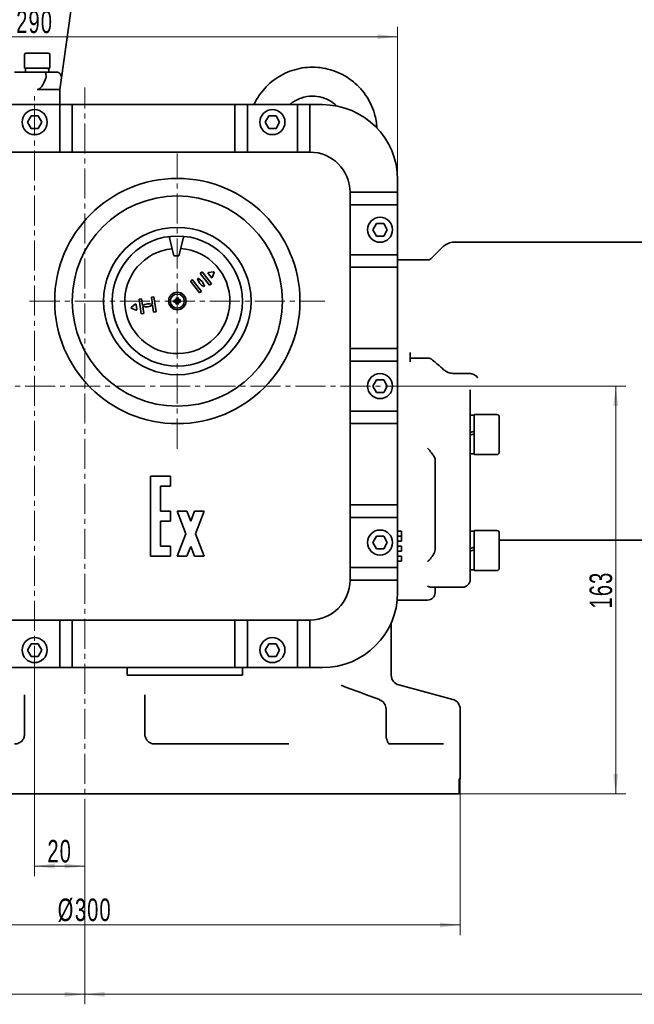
# Model space of a CAD drawing. Header units: millimetres. Extents: x -1179 to 1221, y -429 to 923.
# Tile 17 of 33: x 13 to 258, y 307 to 700. Entities that reach past the tile are written whole.
import ezdxf

# ---------------------------------------------------------------- set-up
doc = ezdxf.new("R2010")
doc.units = ezdxf.units.MM
doc.linetypes.add('点画线', pattern=[18, 12, -2, 2, -2])
doc.layers.get('0').update_dxf_attribs({"lineweight": 35})
for name, color, linetype, lineweight in [('中心线层', 1, '点画线', 18), ('尺寸线层', 110, 'Continuous', 18), ('粗实线层', 7, 'Continuous', 35)]:
    doc.layers.add(name, color=color, linetype=linetype, lineweight=lineweight)
doc.styles.add('标准', font='txt', dxfattribs={"width": 0.667})
doc.dimstyles.new('标准', dxfattribs={"dimtxt": 4.5, "dimasz": 4, "dimexe": 2, "dimexo": 0, "dimgap": 1.2625, "dimtad": 1, "dimdec": 3, "dimdsep": 46, "dimtxsty": '标准', "dimblk": '_CAXARROW', "dimcen": 0, "dimdle": 8, "dimaunit": 1, "dimazin": 2, "dimtfac": 0.707107, "dimtdec": 3, "dimtix": 1, "dimtmove": 2, "dimatfit": 3, "dimfxl": 0, "dimfrac": 2, "dimtolj": 1, "dimarcsym": 0})

# ---------------------------------------------------------------- blocks, each defined once
blk = doc.blocks.new('*X2')
at = {"layer": '尺寸线层', "linetype": 'Continuous', "lineweight": 18}
for points in [[(-386.21, 310.92), (-378.21, 311.92), (-378.21, 309.92)], [(38.79, 310.92), (30.79, 311.92), (30.79, 309.92)]]:
    blk.add_hatch(color=0, dxfattribs=at).paths.add_polyline_path(points, flags=0)
at = {"layer": '尺寸线层', "color": 0, "linetype": 'Continuous'}
for p, q in [((-386.21, 527.48), (-386.21, 306.92)), ((38.79, 376.98), (38.79, 306.92))]:
    blk.add_line(p, q, dxfattribs=at)
at = {"layer": '尺寸线层', "color": 0, "linetype": 'Continuous', "lineweight": 18}
blk.add_line((-386.21, 310.92), (38.79, 310.92), dxfattribs=at)
at = {"layer": '尺寸线层', "color": 0, "insert": (-173.71, 316.82), "char_height": 9, "width": 23.4117, "attachment_point": 5, "line_spacing_factor": 0.689862, "style": '标准'}
blk.add_mtext('\\T1.1;425', dxfattribs=at)
blk = doc.blocks.new('_CAXARROW')
blk.add_hatch(color=0).paths.add_polyline_path([(0, 0), (-1, 0.125), (-1, -0.125)], flags=0)
blk = doc.blocks.new('*X3')
at = {"layer": '尺寸线层', "linetype": 'Continuous', "lineweight": 18}
for points in [[(38.79, 310.92), (46.79, 311.92), (46.79, 309.92)], [(510.69, 310.92), (502.69, 311.92), (502.69, 309.92)]]:
    blk.add_hatch(color=0, dxfattribs=at).paths.add_polyline_path(points, flags=0)
at = {"layer": '尺寸线层', "color": 0, "linetype": 'Continuous'}
for p, q in [((510.69, 664.28), (510.69, 306.92)), ((38.79, 376.98), (38.79, 306.92))]:
    blk.add_line(p, q, dxfattribs=at)
at = {"layer": '尺寸线层', "color": 0, "linetype": 'Continuous', "lineweight": 18}
blk.add_line((38.79, 310.92), (510.69, 310.92), dxfattribs=at)
at = {"layer": '尺寸线层', "color": 0, "insert": (274.74, 316.82), "char_height": 9, "width": 23.4117, "attachment_point": 5, "line_spacing_factor": 0.689862, "style": '标准'}
blk.add_mtext('\\T1.1;472', dxfattribs=at)
blk = doc.blocks.new('*X5')
at = {"layer": '尺寸线层', "linetype": 'Continuous', "lineweight": 18}
for points in [[(-111.21, 338.62), (-103.21, 339.62), (-103.21, 337.62)], [(188.79, 338.62), (180.79, 339.62), (180.79, 337.62)]]:
    blk.add_hatch(color=0, dxfattribs=at).paths.add_polyline_path(points, flags=0)
at = {"layer": '尺寸线层', "color": 0, "linetype": 'Continuous'}
for p, q in [((-111.21, 396.98), (-111.21, 334.62)), ((188.79, 396.98), (188.79, 334.62))]:
    blk.add_line(p, q, dxfattribs=at)
at = {"layer": '尺寸线层', "color": 0, "linetype": 'Continuous', "lineweight": 18}
blk.add_line((-111.21, 338.62), (188.79, 338.62), dxfattribs=at)
at = {"layer": '尺寸线层', "color": 0, "insert": (38.79, 344.52), "char_height": 9, "width": 30.6153, "attachment_point": 5, "line_spacing_factor": 0.689862, "style": '标准'}
blk.add_mtext('\\T1.1;%%C300', dxfattribs=at)
blk = doc.blocks.new('*X7')
at = {"layer": '尺寸线层', "linetype": 'Continuous', "lineweight": 18}
for points in [[(18.79, 362.17), (26.79, 363.17), (26.79, 361.17)], [(38.79, 362.17), (30.79, 363.17), (30.79, 361.17)]]:
    blk.add_hatch(color=0, dxfattribs=at).paths.add_polyline_path(points, flags=0)
at = {"layer": '尺寸线层', "color": 0, "linetype": 'Continuous'}
for p, q in [((18.79, 438.14), (18.79, 358.17)), ((38.79, 376.98), (38.79, 358.17))]:
    blk.add_line(p, q, dxfattribs=at)
at = {"layer": '尺寸线层', "color": 0, "linetype": 'Continuous', "lineweight": 18}
blk.add_line((18.79, 362.17), (38.79, 362.17), dxfattribs=at)
at = {"layer": '尺寸线层', "color": 0, "insert": (28.79, 368.07), "char_height": 9, "width": 18, "attachment_point": 5, "line_spacing_factor": 0.689862, "style": '标准'}
blk.add_mtext('\\T1.1;20', dxfattribs=at)
blk = doc.blocks.new('*X8')
at = {"layer": '尺寸线层', "linetype": 'Continuous', "lineweight": 18}
for points in [[(250.94, 553.98), (251.94, 545.98), (249.94, 545.98)], [(250.94, 390.98), (251.94, 398.98), (249.94, 398.98)]]:
    blk.add_hatch(color=0, dxfattribs=at).paths.add_polyline_path(points, flags=0)
at = {"layer": '尺寸线层', "color": 0, "linetype": 'Continuous'}
for p, q in [((167.64, 553.98), (254.94, 553.98)), ((188.46, 390.98), (254.94, 390.98))]:
    blk.add_line(p, q, dxfattribs=at)
at = {"layer": '尺寸线层', "color": 0, "linetype": 'Continuous', "lineweight": 18}
blk.add_line((250.94, 553.98), (250.94, 390.98), dxfattribs=at)
at = {"layer": '尺寸线层', "color": 0, "insert": (245.04, 472.48), "char_height": 9, "width": 20.4102, "attachment_point": 5, "rotation": 90, "line_spacing_factor": 0.689862, "style": '标准'}
blk.add_mtext('\\T1.1;163', dxfattribs=at)
blk = doc.blocks.new('*X10')
at = {"layer": '尺寸线层', "linetype": 'Continuous', "lineweight": 18}
for points in [[(-126.21, 693.63), (-118.21, 694.63), (-118.21, 692.63)], [(163.79, 693.63), (155.79, 694.63), (155.79, 692.63)]]:
    blk.add_hatch(color=0, dxfattribs=at).paths.add_polyline_path(points, flags=0)
at = {"layer": '尺寸线层', "color": 0, "linetype": 'Continuous'}
for p, q in [((-126.21, 636.48), (-126.21, 697.63)), ((163.79, 636.48), (163.79, 697.63))]:
    blk.add_line(p, q, dxfattribs=at)
at = {"layer": '尺寸线层', "color": 0, "linetype": 'Continuous', "lineweight": 18}
blk.add_line((-126.21, 693.63), (163.79, 693.63), dxfattribs=at)
at = {"layer": '尺寸线层', "color": 0, "insert": (18.79, 699.53), "char_height": 9, "width": 21.9109, "attachment_point": 5, "line_spacing_factor": 0.689862, "style": '标准'}
blk.add_mtext('\\T1.1;290', dxfattribs=at)

msp = doc.modelspace()

# ---------------------------------------------------------------- linework, layer by layer
at = {"layer": '中心线层'}
for p, q in [((38.7897, 376.9813), (38.7897, 673.2867)), ((18.7897, 438.1447), (18.7897, 669.8919)), ((75.7897, 528.9813), (75.7897, 646.9813)), ((16.7897, 587.9813), (134.7897, 587.9813)), ((-129.0224, 553.9813), (167.6418, 553.9813))]:
    msp.add_line(p, q, dxfattribs=at)
at = {"layer": '粗实线层'}
for p, q in [((29.4533, 677.203), (34.8977, 715.9423)), ((14.7897, 686.4813), (14.7897, 681.0813)), ((15.3897, 687.0813), (24.1897, 687.0813)), ((24.7897, 686.4813), (24.7897, 681.0813)), ((14.7897, 681.0813), (24.7897, 681.0813)), ((15.1397, 679.4813), (15.1397, 681.0813)), ((24.4397, 680.4662), (24.4397, 681.0813)), ((22.9566, 679.4813), (10.7008, 679.4813)), ((22.9566, 679.4813), (27.4727, 679.4813)), ((28.7897, 672.4813), (29.4533, 677.203)), ((19.7897, 672.4813), (28.7897, 672.4813)), ((28.7897, 666.4813), (28.7897, 672.4813)), ((-96.2103, 666.4813), (133.7897, 666.4813)), ((28.7897, 666.4813), (28.7897, 647.4813)), ((33.7897, 666.4813), (33.7897, 647.4813)), ((98.7897, 666.4813), (98.7897, 647.4813)), ((103.7897, 666.4813), (103.7897, 647.4813)), ((123.7897, 666.4813), (123.7897, 647.4813)), ((128.7897, 666.4813), (128.7897, 647.4813)), ((15.9029, 659.4813), (17.3463, 661.9813)), ((17.3463, 661.9813), (20.233, 661.9813)), ((20.233, 661.9813), (21.6764, 659.4813)), ((110.9029, 659.4813), (112.3463, 661.9813)), ((112.3463, 661.9813), (115.233, 661.9813)), ((115.233, 661.9813), (116.6764, 659.4813)), ((17.3463, 656.9813), (15.9029, 659.4813)), ((21.6764, 659.4813), (20.233, 656.9813)), ((112.3463, 656.9813), (110.9029, 659.4813)), ((116.6764, 659.4813), (115.233, 656.9813)), ((20.233, 656.9813), (17.3463, 656.9813)), ((115.233, 656.9813), (112.3463, 656.9813)), ((128.7897, 647.4813), (-91.2103, 647.4813)), ((163.7897, 636.4813), (163.7897, 471.4813)), ((163.7897, 631.4813), (144.7897, 631.4813)), ((144.7897, 476.4813), (144.7897, 631.4813)), ((163.7897, 626.4813), (144.7897, 626.4813)), ((153.9029, 616.4813), (155.3463, 618.9813)), ((155.3463, 618.9813), (158.233, 618.9813)), ((158.233, 618.9813), (159.6764, 616.4813)), ((155.3463, 613.9813), (153.9029, 616.4813)), ((158.233, 613.9813), (155.3463, 613.9813)), ((159.6764, 616.4813), (158.233, 613.9813)), ((72.4733, 613.769), (74.4173, 606.0079)), ((76.4173, 606.0089), (78.3744, 613.8525)), ((300.7897, 611.4813), (186.275, 611.4813)), ((76.4173, 606.0089), (74.4173, 606.0079)), ((163.7897, 606.4813), (144.7897, 606.4813)), ((177.3755, 605.0671), (182.0323, 609.724)), ((168.7897, 604.4813), (163.7897, 604.4813)), ((175.9612, 604.4813), (168.7897, 604.4813)), ((84.9201, 599.0102), (85.705, 599.6298)), ((88.6375, 594.3006), (84.9201, 599.0102)), ((85.705, 599.6298), (89.4225, 594.9201)), ((89.385, 597.3886), (88.0973, 599.02)), ((88.2254, 599.3419), (90.2822, 599.6414)), ((90.4968, 599.3695), (89.7278, 597.4385)), ((163.7897, 601.4813), (144.7897, 601.4813)), ((80.9954, 595.9123), (81.7803, 596.5319)), ((84.7128, 591.2027), (80.9954, 595.9123)), ((81.7803, 596.5319), (85.4978, 591.8223)), ((83.8265, 596.873), (84.1131, 597.0992)), ((89.4225, 594.9201), (88.6375, 594.3006)), ((85.4978, 591.8223), (84.7128, 591.2027)), ((86.5914, 593.9595), (86.3048, 593.7332)), ((57.3588, 585.4725), (58.9903, 586.7603)), ((59.3121, 586.6321), (59.6116, 584.5753)), ((60.5139, 588.7886), (61.5035, 588.9327)), ((61.3785, 582.8512), (60.5139, 588.7886)), ((61.5035, 588.9327), (61.9095, 586.1446)), ((65.4617, 589.5091), (66.4513, 589.6531)), ((65.8677, 586.721), (65.4617, 589.5091)), ((66.3263, 583.5717), (65.9203, 586.3597)), ((66.4513, 589.6531), (67.3159, 583.7158)), ((74.9541, 588.7915), (75.3687, 588.3895)), ((74.9795, 587.1458), (75.3815, 587.5604)), ((76.5998, 588.8169), (76.1978, 588.4023)), ((76.6252, 587.1712), (76.2106, 587.5732)), ((59.3397, 584.3607), (57.4088, 585.1297)), ((62.3681, 582.9953), (61.3785, 582.8512)), ((61.9621, 585.7833), (62.3681, 582.9953)), ((67.3159, 583.7158), (66.3263, 583.5717)), ((163.7897, 568.9813), (144.7897, 568.9813)), ((168.7897, 563.6517), (168.7897, 567.4472)), ((163.7897, 563.9813), (144.7897, 563.9813)), ((168.7897, 565.1924), (175.9612, 565.1924)), ((186.275, 559.048), (192.1118, 559.048)), ((153.9029, 553.9813), (155.3463, 556.4813)), ((155.3463, 556.4813), (158.233, 556.4813)), ((158.233, 556.4813), (159.6764, 553.9813)), ((155.3463, 551.4813), (153.9029, 553.9813)), ((158.233, 551.4813), (155.3463, 551.4813)), ((159.6764, 553.9813), (158.233, 551.4813)), ((192.7897, 552.5147), (192.7897, 536.9399)), ((163.7897, 543.9813), (144.7897, 543.9813)), ((192.7897, 542.3106), (194.3897, 542.3106)), ((194.3897, 542.6106), (194.3897, 526.6106)), ((203.3897, 542.6106), (194.3897, 542.6106)), ((204.3897, 541.6106), (204.3897, 527.6106)), ((163.7897, 538.9813), (144.7897, 538.9813)), ((192.7897, 536.9399), (192.7897, 528.8944)), ((194.3897, 535.9753), (192.7897, 535.4555)), ((192.7897, 534.4155), (194.3897, 534.9353)), ((192.7897, 528.8944), (192.7897, 527.8244)), ((192.7897, 525.9172), (192.7897, 527.8244)), ((178.7897, 524.9923), (178.7897, 488.913)), ((192.7897, 526.9106), (194.3897, 526.9106)), ((192.7897, 525.6738), (192.7897, 525.9172)), ((192.7897, 519.6231), (192.7897, 525.6738)), ((203.3897, 526.6106), (194.3897, 526.6106)), ((192.7897, 519.6231), (192.7897, 502.1373)), ((73.123, 517.9813), (65.123, 517.9813)), ((65.123, 517.9813), (65.123, 485.9813)), ((73.123, 513.9813), (73.123, 517.9813)), ((69.123, 503.9813), (69.123, 513.9813)), ((69.123, 513.9813), (73.123, 513.9813)), ((73.123, 503.9813), (69.123, 503.9813)), ((73.123, 499.9813), (73.123, 503.9813)), ((79.6392, 503.9813), (75.7897, 503.9813)), ((75.7897, 503.9813), (79.1982, 494.9813)), ((81.123, 500.0635), (79.6392, 503.9813)), ((82.6068, 503.9813), (81.123, 500.0635)), ((86.4563, 503.9813), (82.6068, 503.9813)), ((83.0478, 494.9813), (86.4563, 503.9813)), ((163.7897, 506.4813), (144.7897, 506.4813)), ((69.123, 489.9813), (69.123, 499.9813)), ((69.123, 499.9813), (73.123, 499.9813)), ((163.7897, 501.4813), (144.7897, 501.4813)), ((192.7897, 494.1904), (192.7897, 502.1373)), ((163.7897, 495.9949), (165.2897, 495.9949)), ((165.2897, 495.9949), (165.2897, 495.5949)), ((192.7897, 495.9578), (194.3897, 495.9578)), ((194.3897, 496.2578), (194.3897, 480.2578)), ((203.3897, 496.2578), (194.3897, 496.2578)), ((79.1982, 494.9813), (75.7897, 485.9813)), ((86.4563, 485.9813), (83.0478, 494.9813)), ((153.9029, 491.4813), (155.3463, 493.9813)), ((155.3463, 493.9813), (158.233, 493.9813)), ((158.233, 493.9813), (159.6764, 491.4813)), ((163.7897, 493.9949), (165.2897, 493.9949)), ((163.7897, 491.9949), (165.2897, 491.9949)), ((165.2897, 494.3949), (165.2897, 495.5949)), ((165.2897, 493.9949), (165.2897, 494.3949)), ((165.2897, 493.9949), (165.2897, 493.5949)), ((165.2897, 492.3949), (165.2897, 493.5949)), ((165.2897, 492.3949), (165.2897, 491.9949)), ((192.7897, 493.42), (192.7897, 494.1904)), ((192.7897, 487.3839), (192.7897, 493.42)), ((204.3897, 495.2578), (204.3897, 481.2578)), ((204.3897, 492.4813), (261.7897, 492.4813)), ((73.123, 489.9813), (69.123, 489.9813)), ((73.123, 485.9813), (73.123, 489.9813)), ((79.6392, 485.9813), (81.123, 489.8992)), ((81.123, 489.8992), (82.6068, 485.9813)), ((155.3463, 488.9813), (153.9029, 491.4813)), ((158.233, 488.9813), (155.3463, 488.9813)), ((159.6764, 491.4813), (158.233, 488.9813)), ((163.7897, 489.9949), (165.2897, 489.9949)), ((163.7897, 487.9949), (165.2897, 487.9949)), ((165.2897, 489.9949), (165.2897, 489.5949)), ((165.2897, 488.3949), (165.2897, 489.5949)), ((165.2897, 488.3949), (165.2897, 487.9949)), ((194.3897, 489.6226), (192.7897, 489.1027)), ((192.7897, 488.0627), (194.3897, 488.5826)), ((65.123, 485.9813), (73.123, 485.9813)), ((75.7897, 485.9813), (79.6392, 485.9813)), ((82.6068, 485.9813), (86.4563, 485.9813)), ((163.7897, 485.9949), (165.2897, 485.9949)), ((165.2897, 485.9949), (165.2897, 485.5949)), ((165.2897, 484.3949), (165.2897, 485.5949)), ((165.2897, 484.3949), (165.2897, 483.9949)), ((192.7897, 487.3839), (192.7897, 486.0913)), ((192.7897, 486.0913), (192.7897, 480.8854)), ((163.7897, 481.4813), (144.7897, 481.4813)), ((163.7897, 483.9949), (165.2897, 483.9949)), ((192.7897, 480.8854), (192.7897, 476.7342)), ((192.7897, 480.5578), (194.3897, 480.5578)), ((203.3897, 480.2578), (194.3897, 480.2578)), ((163.7897, 476.4813), (144.7897, 476.4813)), ((192.7897, 476.7342), (192.7897, 476.6332)), ((177.2438, 473.6332), (189.7897, 473.6332)), ((178.7897, 473.6332), (178.7897, 471.4813)), ((168.7897, 468.4813), (163.6393, 468.4813)), ((168.7897, 468.4813), (175.7897, 468.4813)), ((-91.2103, 460.4813), (128.7897, 460.4813)), ((28.7897, 441.4813), (28.7897, 460.4813)), ((33.7897, 441.4813), (33.7897, 460.4813)), ((98.7897, 441.4813), (98.7897, 460.4813)), ((103.7897, 441.4813), (103.7897, 460.4813)), ((123.7897, 441.4813), (123.7897, 460.4813)), ((128.7897, 441.4813), (128.7897, 460.4813)), ((161.2897, 459.4918), (161.2897, 441.4813)), ((15.9029, 448.4813), (17.3463, 450.9813)), ((17.3463, 450.9813), (20.233, 450.9813)), ((20.233, 450.9813), (21.6764, 448.4813)), ((110.9029, 448.4813), (112.3463, 450.9813)), ((112.3463, 450.9813), (115.233, 450.9813)), ((115.233, 450.9813), (116.6764, 448.4813)), ((17.3463, 445.9813), (15.9029, 448.4813)), ((20.233, 445.9813), (17.3463, 445.9813)), ((21.6764, 448.4813), (20.233, 445.9813)), ((112.3463, 445.9813), (110.9029, 448.4813)), ((115.233, 445.9813), (112.3463, 445.9813)), ((116.6764, 448.4813), (115.233, 445.9813)), ((133.7897, 441.4813), (-96.2103, 441.4813)), ((55.7897, 438.4813), (55.7897, 441.4813)), ((101.7897, 438.4813), (101.7897, 441.4813)), ((161.2897, 438.4192), (161.2897, 441.4813)), ((101.7897, 438.4813), (55.7897, 438.4813)), ((164.2544, 434.5555), (185.8249, 428.7757)), ((14.7897, 430.5462), (14.7897, 424.912)), ((62.7897, 430.5462), (62.7897, 424.912)), ((14.7897, 424.912), (14.7897, 414.9813)), ((62.7897, 414.9813), (62.7897, 424.912)), ((159.1962, 414.9813), (159.1962, 424.912)), ((188.7897, 396.9813), (188.7897, 424.912)), ((66.7897, 410.9813), (120.312, 410.9813)), ((160.3278, 410.9813), (182.0796, 410.9813)), ((188.7897, 396.9813), (188.456, 396.9813)), ((188.456, 390.9813), (188.456, 396.9813)), ((188.456, 390.9813), (-110.8766, 390.9813))]:
    msp.add_line(p, q, dxfattribs=at)
for centre, radius in [((18.7897, 659.4813), 5), ((113.7897, 659.4813), 5), ((75.7897, 587.9813), 49), ((75.7897, 587.9813), 42), ((156.7897, 616.4813), 5), ((75.7897, 587.9813), 29.4641), ((75.7897, 587.9813), 26), ((75.7897, 587.9813), 3.5), ((75.7897, 587.9813), 2.8), ((156.7897, 553.9813), 5), ((156.7897, 491.4813), 5), ((18.7897, 448.4813), 5), ((113.7897, 448.4813), 5)]:
    msp.add_circle(centre, radius, dxfattribs=at)
for centre, radius, start, end in [((15.3897, 686.4813), 0.6, 90, 180), ((24.1897, 686.4813), 0.6, 0, 90), ((27.4727, 677.4813), 2, 352, 90), ((133.7897, 636.4813), 30, 0, 90), ((128.7897, 631.4813), 16, 0, 90), ((186.275, 605.4813), 6, 90, 135), ((75.7897, 587.9813), 21, 95.714568, 86.2914), ((175.9612, 606.4813), 2, 270, 315), ((88.2543, 599.144), 0.2, 98.285033, 218.285033), ((90.311, 599.4435), 0.2, 338.285033, 98.285033), ((88.6627, 598.1424), 5, 194.706854, 241.863211), ((81.7552, 592.6901), 5, 14.706854, 61.863211), ((89.542, 597.5125), 0.2, 218.285033, 338.285033), ((59.1142, 586.6033), 0.2, 8.285033, 128.285033), ((64.5489, 581.8981), 5, 74.706854, 121.863211), ((63.2809, 590.6062), 5, 254.706854, 301.863211), ((75.7897, 587.9813), 0.8874, 170.080803, 191.687574), ((75.7897, 587.9813), 0.8874, 80.080803, 101.687574), ((75.7897, 587.9813), 0.8874, 260.080803, 281.687574), ((75.7897, 587.9813), 0.8874, 350.080803, 11.687574), ((57.4827, 585.3155), 0.2, 128.285033, 248.285033), ((59.4137, 584.5465), 0.2, 248.285033, 8.285033), ((203.3897, 541.6106), 1, 0, 90), ((203.3897, 527.6106), 1, 270, 0), ((203.3897, 495.2578), 1, 0, 90), ((203.3897, 481.2578), 1, 270, 0), ((128.7897, 476.4813), 16, 270, 360), ((189.7897, 476.6332), 3, 270, 0), ((133.7897, 471.4813), 30, 270, 360), ((175.7897, 471.4813), 3, 270, 360), ((165.2897, 438.4192), 4, 180, 255), ((155.1962, 424.912), 4, 0, 69.42178), ((184.7897, 424.912), 4, 360, 75)]:
    msp.add_arc(centre, radius, start, end, dxfattribs=at)
for centre, major_axis, ratio, start_param, end_param in [((19.7897, 678.4965), (0, -14.3112), 0.3249197, 1.63966796, 1.7524106), ((19.7897, 680.4662), (0, -14.3112), 0.3249197, 1.50192469, 1.61379269), ((75.7093, 587.6099), (-4.8727, 1.0544), 0.08715574, 4.85283354, 5.00375425), ((75.6979, 588.3501), (4.8378, 1.2042), 0.08715574, 4.42102371, 4.57194442), ((76.338, 588.4415), (-3.1798, 3.7896), 0.17364818, 1.33458346, 1.45900621), ((75.3467, 587.419), (3.8859, -3.0613), 0.17364818, 1.68258644, 1.80700919), ((76.352, 587.5383), (3.0613, 3.8859), 0.17364818, 1.68258644, 1.80700919), ((75.3295, 588.5297), (-3.7896, -3.1798), 0.17364818, 1.33458346, 1.45900621), ((75.2182, 588.4049), (-0.1253, -0.1051), 0.86822375, 1.74123373, 2.27140296), ((75.2315, 587.5404), (0.1285, -0.1012), 0.86822375, 0.87018969, 1.40035893), ((75.3487, 588.5395), (-0.1012, -0.1285), 0.86822375, 0.87018969, 1.40035893), ((75.3661, 587.4098), (0.1051, -0.1253), 0.86822375, 1.74123373, 2.27140296), ((76.1585, 588.0731), (1.2042, -4.8378), 0.08715574, 4.42102371, 4.57194442), ((76.1611, 587.901), (-1.0544, -4.8727), 0.08715574, 4.85283354, 5.00375425), ((75.4182, 588.0617), (1.0544, 4.8727), 0.08715574, 4.85283354, 5.00375425), ((75.4209, 587.8895), (-1.2042, 4.8378), 0.08715574, 4.42102371, 4.57194442), ((76.2498, 587.433), (3.7896, 3.1798), 0.17364818, 1.33458346, 1.45900621), ((76.2132, 588.5528), (-0.1051, 0.1253), 0.86822375, 1.74123373, 2.27140296), ((76.2306, 587.4232), (0.1012, 0.1285), 0.86822375, 0.87018969, 1.40035893), ((76.2327, 588.5436), (-3.8859, 3.0613), 0.17364818, 1.68258644, 1.80700919), ((76.3478, 588.4223), (-0.1285, 0.1012), 0.86822375, 0.87018969, 1.40035893), ((76.3612, 587.5578), (0.1253, 0.1051), 0.86822375, 1.74123373, 2.27140296), ((75.2274, 588.4243), (-3.0613, -3.8859), 0.17364818, 1.68258644, 1.80700919), ((75.2413, 587.5212), (3.1798, -3.7896), 0.17364818, 1.33458346, 1.45900621), ((75.8815, 587.6125), (-4.8378, -1.2042), 0.08715574, 4.42102371, 4.57194442), ((75.8701, 588.3528), (4.8727, -1.0544), 0.08715574, 4.85283354, 5.00375425), ((140.1621, 430.5462), (1.4014, 3.7465), 0.68359935, 0.00145469, 0.00631695), ((155.1962, 424.912), (1.4057, 3.7449), 0.68344239, 6.28313954, 6.28457805)]:
    msp.add_ellipse(centre, major_axis=major_axis, ratio=ratio, start_param=start_param, end_param=end_param, dxfattribs=at)
for points, knots in [([(106.3932, 666.4808), (107.0315, 667.8569), (107.7898, 669.1785), (110.232, 672.6773), (112.208, 674.7039), (116.6228, 677.9887), (119.1174, 679.2892), (124.3084, 681.0109), (127.0641, 681.4674), (129.7897, 681.4808)], [0, 0, 0, 0, 4.53747199, 4.53747199, 12.84249798, 12.84249798, 21.09984424, 21.09984424, 29.30359269, 29.30359269, 29.30359269, 29.30359269]), ([(129.7897, 681.4808), (132.5518, 681.4672), (135.3453, 680.9984), (140.5848, 679.2358), (143.0934, 677.9098), (147.4942, 674.5882), (149.4488, 672.5582), (152.5665, 668.0378), (153.7759, 665.4983), (155.0926, 661.0122), (155.4268, 659.0793), (155.5415, 657.1404)], [0, 0, 0, 0, 8.31412442, 8.31412442, 16.63949214, 16.63949214, 24.91007893, 24.91007893, 33.16797422, 33.16797422, 38.98277288, 38.98277288, 38.98277288, 38.98277288]), ([(22.9566, 679.4813), (22.9571, 679.4813), (22.9576, 679.4813), (22.9877, 679.4808), (23.0168, 679.4662), (23.0733, 679.409), (23.1004, 679.3666), (23.1747, 679.2065), (23.2177, 679.0566), (23.2884, 678.6843), (23.3157, 678.4668), (23.3526, 677.9908), (23.362, 677.7374), (23.362, 677.4813)], [0, 0, 0, 0, 0.00477945, 0.00477945, 0.28359771, 0.28359771, 0.56174404, 0.56174404, 1.08438282, 1.08438282, 1.59742787, 1.59742787, 2.10599654, 2.10599654, 2.10599654, 2.10599654]), ([(29.4533, 677.203), (29.4536, 677.2052), (29.4539, 677.2075), (29.4547, 677.2132), (29.4551, 677.2166), (29.4556, 677.22)], [0, 0, 0, 0, 0.0068034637, 0.0068034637, 0.0171730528, 0.0171730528, 0.0171730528, 0.0171730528]), ([(129.7897, 669.881), (128.2596, 669.8674), (126.7132, 669.6016), (123.816, 668.6134), (122.4306, 667.8734), (121.0168, 666.796), (120.8243, 666.641), (120.6355, 666.4811)], [0, 0, 0, 0, 4.60445103, 4.60445103, 9.21155076, 9.21155076, 9.95351446, 9.95351446, 9.95351446, 9.95351446]), ([(139.5696, 665.9186), (138.9987, 666.4622), (138.3833, 666.9594), (136.4786, 668.2548), (135.0658, 668.9137), (132.3682, 669.6813), (131.0742, 669.8696), (129.7897, 669.881)], [0, 0, 0, 0, 2.35703024, 2.35703024, 6.93123478, 6.93123478, 10.79652644, 10.79652644, 10.79652644, 10.79652644]), ([(74.3976, 588.3195), (74.4111, 588.317), (74.4261, 588.3139), (74.457, 588.3072), (74.4779, 588.3023), (74.5106, 588.294), (74.5282, 588.2891), (74.5507, 588.2822), (74.5604, 588.2788), (74.567, 588.2761)], [0, 0, 0, 0, 0.03621572, 0.03621572, 0.085424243, 0.085424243, 0.134663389, 0.134663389, 0.175055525, 0.175055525, 0.175055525, 0.175055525]), ([(74.5767, 587.649), (74.5702, 587.6461), (74.5605, 587.6424), (74.5383, 587.6348), (74.5209, 587.6293), (74.4885, 587.62), (74.4677, 587.6145), (74.437, 587.6068), (74.4221, 587.6033), (74.4087, 587.6003)], [0, 0, 0, 0, 0.040392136, 0.040392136, 0.089631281, 0.089631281, 0.138839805, 0.138839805, 0.175055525, 0.175055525, 0.175055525, 0.175055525]), ([(75.4373, 588.323), (75.4363, 588.3092), (75.4341, 588.2951), (75.4247, 588.2556), (75.4145, 588.2305), (75.389, 588.187), (75.372, 588.1658), (75.3334, 588.1301), (75.3117, 588.1157), (75.2664, 588.0931), (75.2387, 588.0841), (75.1826, 588.0754), (75.1541, 588.0757), (75.1284, 588.0795), (75.1184, 588.081), (75.1083, 588.0831), (75.0982, 588.0857)], [0, 0, 0, 0, 0.040757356, 0.040757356, 0.115208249, 0.115208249, 0.189659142, 0.189659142, 0.264110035, 0.264110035, 0.351097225, 0.351097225, 0.438084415, 0.438084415, 0.438084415, 0.471943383, 0.471943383, 0.471943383, 0.471943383]), ([(75.1018, 587.8557), (75.1117, 587.8586), (75.1217, 587.861), (75.1573, 587.8674), (75.1858, 587.8686), (75.2422, 587.8616), (75.2701, 587.8535), (75.3161, 587.8323), (75.3382, 587.8185), (75.3779, 587.7841), (75.3955, 587.7634), (75.4223, 587.7208), (75.4333, 587.696), (75.444, 587.6567), (75.4466, 587.6427), (75.448, 587.629)], [0, 0, 0, 0, 0.033858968, 0.033858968, 0.120846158, 0.120846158, 0.207833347, 0.207833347, 0.28228424, 0.28228424, 0.356735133, 0.356735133, 0.431186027, 0.431186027, 0.471943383, 0.471943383, 0.471943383, 0.471943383]), ([(75.3294, 588.3155), (75.3273, 588.306), (75.3244, 588.2965), (75.312, 588.2654), (75.2987, 588.2453), (75.2678, 588.2132), (75.2481, 588.1992), (75.2048, 588.1801), (75.1813, 588.1751), (75.1458, 588.1741), (75.1319, 588.1752), (75.1182, 588.178)], [0, 0, 0, 0, 0.028920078, 0.028920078, 0.098096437, 0.098096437, 0.167636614, 0.167636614, 0.237176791, 0.237176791, 0.278972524, 0.278972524, 0.278972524, 0.278972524]), ([(75.1246, 587.7641), (75.1463, 587.7692), (75.1705, 587.7704), (75.2175, 587.7629), (75.2403, 587.7542), (75.2784, 587.7309), (75.2963, 587.7148), (75.3243, 587.6768), (75.3344, 587.6549), (75.3399, 587.6333), (75.3399, 587.6332), (75.3399, 587.6331)], [0, 0, 0, 0, 0.070139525, 0.070139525, 0.140279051, 0.140279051, 0.209425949, 0.209425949, 0.278572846, 0.278572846, 0.278882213, 0.278882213, 0.278882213, 0.278882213]), ([(75.3687, 588.3895), (75.3695, 588.3887), (75.3702, 588.388), (75.3835, 588.3752), (75.3945, 588.3645), (75.4164, 588.3433), (75.427, 588.3329), (75.4373, 588.323)], [0, 0, 0, 0, 0.0027317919, 0.0027317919, 0.0477301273, 0.0477301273, 0.0955516, 0.0955516, 0.0955516, 0.0955516]), ([(75.3815, 587.5604), (75.3823, 587.5612), (75.383, 587.5619), (75.3958, 587.5751), (75.4066, 587.5862), (75.4277, 587.608), (75.4381, 587.6187), (75.448, 587.629)], [0, 0, 0, 0, 0.0027317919, 0.0027317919, 0.0477301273, 0.0477301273, 0.0955516, 0.0955516, 0.0955516, 0.0955516]), ([(75.4573, 589.1943), (75.4544, 589.2008), (75.4508, 589.2105), (75.4431, 589.2327), (75.4377, 589.2501), (75.4283, 589.2826), (75.4228, 589.3033), (75.4151, 589.334), (75.4116, 589.3489), (75.4087, 589.3623)], [0, 0, 0, 0, 0.040392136, 0.040392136, 0.089631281, 0.089631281, 0.138839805, 0.138839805, 0.175055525, 0.175055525, 0.175055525, 0.175055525]), ([(75.664, 588.6692), (75.667, 588.6593), (75.6694, 588.6493), (75.6758, 588.6137), (75.6769, 588.5852), (75.67, 588.5288), (75.6619, 588.5009), (75.6406, 588.4549), (75.6269, 588.4328), (75.5924, 588.3931), (75.5718, 588.3755), (75.5291, 588.3487), (75.5043, 588.3377), (75.4651, 588.327), (75.451, 588.3244), (75.4373, 588.323)], [0, 0, 0, 0, 0.033858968, 0.033858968, 0.120846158, 0.120846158, 0.207833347, 0.207833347, 0.28228424, 0.28228424, 0.356735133, 0.356735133, 0.431186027, 0.431186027, 0.471943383, 0.471943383, 0.471943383, 0.471943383]), ([(75.5724, 588.6464), (75.5775, 588.6247), (75.5787, 588.6005), (75.5712, 588.5535), (75.5626, 588.5307), (75.5393, 588.4926), (75.5232, 588.4747), (75.4852, 588.4467), (75.4633, 588.4366), (75.4417, 588.4312), (75.4416, 588.4311), (75.4415, 588.4311)], [0, 0, 0, 0, 0.070139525, 0.070139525, 0.140279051, 0.140279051, 0.209425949, 0.209425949, 0.278572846, 0.278572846, 0.278882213, 0.278882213, 0.278882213, 0.278882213]), ([(75.448, 587.629), (75.4618, 587.6279), (75.4759, 587.6258), (75.5154, 587.6163), (75.5405, 587.6061), (75.584, 587.5806), (75.6052, 587.5637), (75.6409, 587.5251), (75.6553, 587.5034), (75.678, 587.4581), (75.6869, 587.4304), (75.6956, 587.3742), (75.6953, 587.3458), (75.6915, 587.32), (75.69, 587.31), (75.688, 587.2999), (75.6853, 587.2899)], [0, 0, 0, 0, 0.040757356, 0.040757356, 0.115208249, 0.115208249, 0.189659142, 0.189659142, 0.264110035, 0.264110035, 0.351097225, 0.351097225, 0.438084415, 0.438084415, 0.438084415, 0.471943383, 0.471943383, 0.471943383, 0.471943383]), ([(75.4515, 586.5893), (75.454, 586.6028), (75.4571, 586.6177), (75.4638, 586.6487), (75.4687, 586.6696), (75.477, 586.7023), (75.4819, 586.7198), (75.4888, 586.7423), (75.4922, 586.7521), (75.4949, 586.7587)], [0, 0, 0, 0, 0.03621572, 0.03621572, 0.085424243, 0.085424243, 0.134663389, 0.134663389, 0.175055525, 0.175055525, 0.175055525, 0.175055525]), ([(75.4555, 587.521), (75.465, 587.519), (75.4745, 587.5161), (75.5056, 587.5036), (75.5257, 587.4903), (75.5578, 587.4594), (75.5718, 587.4398), (75.5909, 587.3965), (75.5959, 587.3729), (75.5969, 587.3375), (75.5958, 587.3236), (75.593, 587.3099)], [0, 0, 0, 0, 0.028920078, 0.028920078, 0.098096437, 0.098096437, 0.167636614, 0.167636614, 0.237176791, 0.237176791, 0.278972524, 0.278972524, 0.278972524, 0.278972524]), ([(76.1313, 588.3337), (76.1176, 588.3347), (76.1034, 588.3369), (76.0639, 588.3463), (76.0388, 588.3566), (75.9953, 588.382), (75.9741, 588.399), (75.9385, 588.4376), (75.924, 588.4593), (75.9014, 588.5046), (75.8924, 588.5323), (75.8837, 588.5884), (75.884, 588.6169), (75.8878, 588.6426), (75.8893, 588.6527), (75.8914, 588.6627), (75.8941, 588.6728)], [0, 0, 0, 0, 0.040757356, 0.040757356, 0.115208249, 0.115208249, 0.189659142, 0.189659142, 0.264110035, 0.264110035, 0.351097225, 0.351097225, 0.438084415, 0.438084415, 0.438084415, 0.471943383, 0.471943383, 0.471943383, 0.471943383]), ([(75.9153, 587.2934), (75.9124, 587.3034), (75.91, 587.3134), (75.9036, 587.349), (75.9024, 587.3774), (75.9094, 587.4338), (75.9175, 587.4618), (75.9387, 587.5078), (75.9525, 587.5299), (75.9869, 587.5696), (76.0076, 587.5872), (76.0503, 587.614), (76.075, 587.625), (76.1143, 587.6357), (76.1283, 587.6382), (76.142, 587.6397)], [0, 0, 0, 0, 0.033858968, 0.033858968, 0.120846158, 0.120846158, 0.207833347, 0.207833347, 0.28228424, 0.28228424, 0.356735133, 0.356735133, 0.431186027, 0.431186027, 0.471943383, 0.471943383, 0.471943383, 0.471943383]), ([(76.1238, 588.4416), (76.1143, 588.4437), (76.1048, 588.4466), (76.0738, 588.459), (76.0536, 588.4723), (76.0216, 588.5032), (76.0075, 588.5229), (75.9884, 588.5662), (75.9834, 588.5898), (75.9824, 588.6252), (75.9835, 588.6391), (75.9863, 588.6528)], [0, 0, 0, 0, 0.028920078, 0.028920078, 0.098096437, 0.098096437, 0.167636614, 0.167636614, 0.237176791, 0.237176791, 0.278972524, 0.278972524, 0.278972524, 0.278972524]), ([(76.0069, 587.3162), (76.0018, 587.338), (76.0006, 587.3622), (76.0081, 587.4092), (76.0168, 587.432), (76.0401, 587.4701), (76.0562, 587.488), (76.0942, 587.516), (76.1161, 587.5261), (76.1377, 587.5315), (76.1378, 587.5315), (76.1379, 587.5316)], [0, 0, 0, 0, 0.070139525, 0.070139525, 0.140279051, 0.140279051, 0.209425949, 0.209425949, 0.278572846, 0.278572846, 0.278882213, 0.278882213, 0.278882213, 0.278882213]), ([(76.1279, 589.3734), (76.1253, 589.3599), (76.1223, 589.3449), (76.1156, 589.314), (76.1107, 589.2931), (76.1024, 589.2604), (76.0975, 589.2428), (76.0905, 589.2203), (76.0871, 589.2106), (76.0844, 589.204)], [0, 0, 0, 0, 0.03621572, 0.03621572, 0.085424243, 0.085424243, 0.134663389, 0.134663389, 0.175055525, 0.175055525, 0.175055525, 0.175055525]), ([(76.122, 586.7683), (76.1249, 586.7618), (76.1286, 586.7522), (76.1362, 586.7299), (76.1417, 586.7125), (76.151, 586.6801), (76.1566, 586.6594), (76.1642, 586.6286), (76.1677, 586.6138), (76.1707, 586.6004)], [0, 0, 0, 0, 0.040392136, 0.040392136, 0.089631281, 0.089631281, 0.138839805, 0.138839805, 0.175055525, 0.175055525, 0.175055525, 0.175055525]), ([(76.1978, 588.4023), (76.1971, 588.4015), (76.1963, 588.4008), (76.1835, 588.3875), (76.1728, 588.3765), (76.1516, 588.3546), (76.1413, 588.344), (76.1313, 588.3337)], [0, 0, 0, 0, 0.0027317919, 0.0027317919, 0.0477301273, 0.0477301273, 0.0955516, 0.0955516, 0.0955516, 0.0955516]), ([(76.4776, 588.107), (76.4676, 588.104), (76.4576, 588.1017), (76.422, 588.0953), (76.3936, 588.0941), (76.3372, 588.101), (76.3093, 588.1091), (76.2632, 588.1304), (76.2411, 588.1442), (76.2014, 588.1786), (76.1838, 588.1992), (76.157, 588.2419), (76.146, 588.2667), (76.1354, 588.3059), (76.1328, 588.32), (76.1313, 588.3337)], [0, 0, 0, 0, 0.033858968, 0.033858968, 0.120846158, 0.120846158, 0.207833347, 0.207833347, 0.28228424, 0.28228424, 0.356735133, 0.356735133, 0.431186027, 0.431186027, 0.471943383, 0.471943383, 0.471943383, 0.471943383]), ([(76.142, 587.6397), (76.1431, 587.6534), (76.1452, 587.6676), (76.1547, 587.7071), (76.1649, 587.7322), (76.1904, 587.7757), (76.2073, 587.7969), (76.2459, 587.8325), (76.2676, 587.847), (76.3129, 587.8696), (76.3406, 587.8786), (76.3968, 587.8873), (76.4253, 587.887), (76.451, 587.8832), (76.461, 587.8817), (76.4711, 587.8796), (76.4811, 587.877)], [0, 0, 0, 0, 0.040757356, 0.040757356, 0.115208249, 0.115208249, 0.189659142, 0.189659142, 0.264110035, 0.264110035, 0.351097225, 0.351097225, 0.438084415, 0.438084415, 0.438084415, 0.471943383, 0.471943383, 0.471943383, 0.471943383]), ([(76.2106, 587.5732), (76.2099, 587.5739), (76.2091, 587.5747), (76.1959, 587.5875), (76.1848, 587.5982), (76.163, 587.6194), (76.1523, 587.6297), (76.142, 587.6397)], [0, 0, 0, 0, 0.0027317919, 0.0027317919, 0.0477301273, 0.0477301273, 0.0955516, 0.0955516, 0.0955516, 0.0955516]), ([(76.4548, 588.1986), (76.433, 588.1935), (76.4088, 588.1923), (76.3618, 588.1998), (76.339, 588.2085), (76.301, 588.2318), (76.283, 588.2478), (76.255, 588.2858), (76.245, 588.3077), (76.2395, 588.3294), (76.2395, 588.3295), (76.2394, 588.3296)], [0, 0, 0, 0, 0.070139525, 0.070139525, 0.140279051, 0.140279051, 0.209425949, 0.209425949, 0.278572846, 0.278572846, 0.278882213, 0.278882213, 0.278882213, 0.278882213]), ([(76.25, 587.6472), (76.2521, 587.6567), (76.255, 587.6662), (76.2674, 587.6973), (76.2807, 587.7174), (76.3116, 587.7494), (76.3312, 587.7635), (76.3745, 587.7826), (76.3981, 587.7876), (76.4336, 587.7886), (76.4474, 587.7875), (76.4611, 587.7847)], [0, 0, 0, 0, 0.028920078, 0.028920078, 0.098096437, 0.098096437, 0.167636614, 0.167636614, 0.237176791, 0.237176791, 0.278972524, 0.278972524, 0.278972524, 0.278972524]), ([(77.0027, 588.3137), (77.0092, 588.3166), (77.0188, 588.3203), (77.0411, 588.3279), (77.0585, 588.3333), (77.0909, 588.3427), (77.1116, 588.3482), (77.1424, 588.3559), (77.1572, 588.3594), (77.1706, 588.3623)], [0, 0, 0, 0, 0.040392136, 0.040392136, 0.089631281, 0.089631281, 0.138839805, 0.138839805, 0.175055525, 0.175055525, 0.175055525, 0.175055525]), ([(77.1817, 587.6431), (77.1682, 587.6457), (77.1533, 587.6487), (77.1223, 587.6554), (77.1014, 587.6603), (77.0687, 587.6687), (77.0512, 587.6735), (77.0287, 587.6805), (77.0189, 587.6839), (77.0124, 587.6866)], [0, 0, 0, 0, 0.03621572, 0.03621572, 0.085424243, 0.085424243, 0.134663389, 0.134663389, 0.175055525, 0.175055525, 0.175055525, 0.175055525]), ([(175.9612, 565.1924), (176.1267, 565.1924), (176.2909, 565.176), (176.6674, 565.1), (176.8682, 565.0283), (177.168, 564.8719), (177.2777, 564.7995), (177.3755, 564.72)], [0, 0, 0, 0, 0.46118974, 0.46118974, 1.09090168, 1.09090168, 1.51889315, 1.51889315, 1.51889315, 1.51889315]), ([(182.0323, 560.6929), (181.6269, 561.0645), (181.2209, 561.4312), (179.6711, 562.8096), (178.5236, 563.7858), (177.3755, 564.72)], [0, 0, 0, 0, 1.61495108, 1.61495108, 6.1573817, 6.1573817, 6.1573817, 6.1573817]), ([(182.0323, 560.6929), (182.2364, 560.5059), (182.458, 560.3284), (183.2085, 559.8103), (183.7942, 559.5187), (185.0257, 559.1432), (185.6442, 559.048), (186.275, 559.048)], [0, 0, 0, 0, 0.91543269, 0.91543269, 2.87487135, 2.87487135, 4.65200057, 4.65200057, 4.65200057, 4.65200057]), ([(192.1131, 559.0479), (192.2065, 559.0478), (192.2998, 559.0449), (193.0881, 558.9991), (193.7178, 558.8178), (194.721, 558.3649), (195.255, 558.0295), (195.7853, 557.485), (195.7875, 557.4828), (195.7897, 557.4805)], [0, 0, 0, 0, 0.26250997, 0.26250997, 2.21958415, 2.21958415, 4.09287488, 4.09287488, 4.10068364, 4.10068364, 4.10068364, 4.10068364]), ([(175.7897, 529.2067), (175.7922, 529.2036), (175.7948, 529.2005), (176.3525, 528.5353), (176.8956, 527.8705), (177.7577, 526.7624), (178.0867, 526.3173), (178.5265, 525.6526), (178.6637, 525.4119), (178.7705, 525.1354), (178.7897, 525.0565), (178.7897, 524.9923)], [0, 0, 0, 0, 0.00860782, 0.00860782, 1.86312413, 1.86312413, 3.38455133, 3.38455133, 4.593811, 4.593811, 5.20354455, 5.20354455, 5.20354455, 5.20354455]), ([(178.7897, 488.913), (178.7897, 488.8011), (178.7817, 488.6855), (178.7236, 488.2354), (178.6252, 487.8916), (178.3143, 487.1), (178.0775, 486.6583), (177.5289, 485.798), (177.2092, 485.3795), (176.5287, 484.6031), (176.162, 484.2453), (175.7948, 483.9385), (175.7922, 483.9364), (175.7897, 483.9342)], [0, 0, 0, 0, 0.37861852, 0.37861852, 1.43600578, 1.43600578, 2.83044779, 2.83044779, 4.34211915, 4.34211915, 5.94605677, 5.94605677, 5.95739028, 5.95739028, 5.95739028, 5.95739028]), ([(175.7897, 474.0372), (175.7922, 474.0359), (175.7948, 474.0345), (176.3041, 473.7683), (176.8008, 473.6332), (177.2438, 473.6332)], [0, 0, 0, 0, 0.00769016, 0.00769016, 1.52005441, 1.52005441, 1.52005441, 1.52005441]), ([(14.7897, 414.9813), (14.7897, 414.5322), (14.6344, 413.625), (13.8912, 412.2937), (12.5679, 411.2476), (11.3775, 410.9813), (10.7897, 410.9813)], [0, 0, 0, 0, 1.34386702, 2.68773404, 4.47955673, 6.27137943, 6.27137943, 6.27137943, 6.27137943]), ([(66.7897, 410.9813), (66.2011, 410.9813), (65.0186, 411.2443), (63.6885, 412.2909), (62.9456, 413.6236), (62.7897, 414.5315), (62.7897, 414.9813)], [0, 0, 0, 0, 1.79196716, 3.58393432, 4.9279097, 6.27188507, 6.27188507, 6.27188507, 6.27188507]), ([(159.1935, 414.9813), (159.1935, 414.5369), (159.2277, 414.0871), (159.3547, 413.2382), (159.4504, 412.8294), (159.6768, 412.12), (159.8092, 411.8089), (160.0642, 411.3285), (160.192, 411.1442), (160.3827, 410.9135), (160.4459, 410.8622), (160.4596, 410.852), (160.4604, 410.8514), (160.4604, 410.8514)], [0, 0, 0, 0, 0.89022998, 0.89022998, 1.78958646, 1.78958646, 2.6674484, 2.6674484, 3.50374593, 3.50374593, 4.30679657, 4.30679657, 4.41634875, 4.41634875, 4.41634875, 4.41634875])]:
    msp.add_open_spline(points, degree=3, knots=knots, dxfattribs=at)
for points, degree in [([(23.3089, 677.203), (21.4867, 672.4813), (19.7897, 672.4813)], 2), ([(23.362, 677.4813), (23.362, 677.3922), (23.3423, 677.2897), (23.3089, 677.203)], 3), ([(74.9156, 588.1342), (74.7704, 588.1931), (74.567, 588.2761)], 2), ([(74.5767, 587.649), (74.7774, 587.7382), (74.9207, 587.8016)], 2), ([(75.0982, 588.0857), (75.0177, 588.1071), (74.9156, 588.1342)], 2), ([(74.9207, 587.8016), (75.0219, 587.8318), (75.1018, 587.8557)], 2), ([(75.4573, 589.1943), (75.5465, 588.9936), (75.6099, 588.8503)], 2), ([(75.6368, 587.1072), (75.5779, 586.9621), (75.4949, 586.7587)], 2), ([(75.6099, 588.8503), (75.6402, 588.7491), (75.664, 588.6692)], 2), ([(75.6853, 587.2899), (75.6639, 587.2093), (75.6368, 587.1072)], 2), ([(75.8941, 588.6728), (75.9154, 588.7533), (75.9425, 588.8554)], 2), ([(75.9694, 587.1124), (75.9392, 587.2136), (75.9153, 587.2934)], 2), ([(75.9425, 588.8554), (76.0014, 589.0006), (76.0844, 589.204)], 2), ([(76.122, 586.7683), (76.0328, 586.9691), (75.9694, 587.1124)], 2), ([(76.6586, 588.1611), (76.5574, 588.1309), (76.4776, 588.107)], 2), ([(76.4811, 587.877), (76.5617, 587.8556), (76.6638, 587.8285)], 2), ([(77.0027, 588.3137), (76.8019, 588.2245), (76.6586, 588.1611)], 2), ([(76.6638, 587.8285), (76.809, 587.7696), (77.0124, 587.6866)], 2), ([(141.2434, 434.4122), (141.3195, 434.382), (141.3971, 434.3518), (141.4771, 434.3215)], 3), ([(141.5593, 434.2928), (146.5518, 432.4254), (151.5435, 430.5542), (156.5346, 428.6807)], 3)]:
    msp.add_open_spline(points, degree=degree, dxfattribs=at)

# ---------------------------------------------------------------- dimensions: what is measured, and where the dimension line sits
at = {"layer": '尺寸线层'}
for base, p1, p2, override, picture, middle in [((163.7897, 693.6263), (-126.2103, 636.4813), (163.7897, 636.4813), {"dimscale": 2, "dimsah": 1, "dimtfill": 1, "dimtzin": 0}, '*X10', (18.7897, 699.5263)), ((38.7897, 310.923), (-386.2103, 527.4813), (38.7897, 376.9813), {"dimscale": 2, "dimsah": 1, "dimtfill": 1, "dimtzin": 0}, '*X2', (-173.7103, 316.823)), ((38.7897, 362.1745), (18.7897, 438.1447), (38.7897, 376.9813), {"dimscale": 2, "dimsah": 1, "dimtfill": 1, "dimtzin": 0}, '*X7', (28.7897, 368.0745)), ((188.7897, 338.6161), (-111.2103, 396.9813), (188.7897, 396.9813), {"dimscale": 2, "dimpost": '%%C<>', "dimsah": 1, "dimtfill": 1, "dimtzin": 0}, '*X5', (38.7897, 344.5161))]:
    dim = msp.add_linear_dim(base=base, p1=p1, p2=p2, dimstyle='标准', override=override, dxfattribs=at)
    dim.commit()
    dim.dimension.update_dxf_attribs({"geometry": picture, "text_midpoint": middle, "dimtype": 160})
dim = msp.add_linear_dim(base=(510.6897, 310.923), p1=(38.7897, 376.9813), p2=(510.6897, 664.281), text='472', dimstyle='标准', override={"dimscale": 2, "dimsah": 1, "dimtfill": 1, "dimtzin": 0}, dxfattribs=at)
dim.commit()
dim.dimension.update_dxf_attribs({"geometry": '*X3', "text_midpoint": (274.7397, 316.823), "dimtype": 160})
dim = msp.add_linear_dim(base=(250.9401, 390.9813), p1=(167.6418, 553.9813), p2=(188.456, 390.9813), angle=270, dimstyle='标准', override={"dimscale": 2, "dimsah": 1, "dimtfill": 1, "dimtzin": 0}, dxfattribs=at)
dim.commit()
dim.dimension.update_dxf_attribs({"geometry": '*X8', "text_midpoint": (245.0401, 472.4813), "dimtype": 160})

doc.saveas('drawing.dxf')
